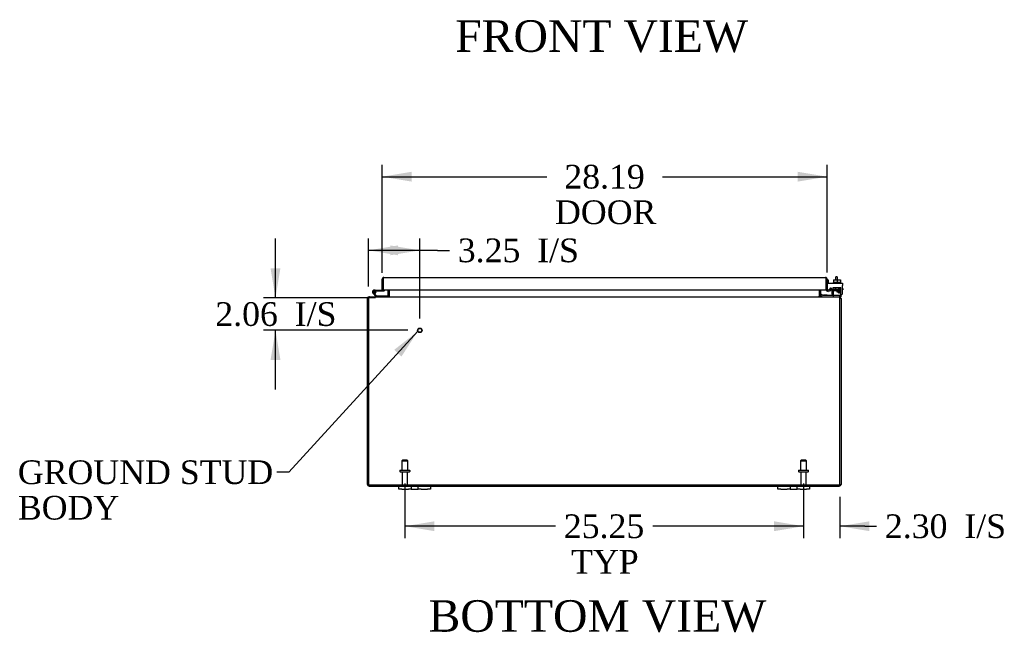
# Model space of a CAD drawing. Header units: inches. Extents: x 6 to 296, y 0 to 196.
# Tile 3 of 11: x 62 to 124, y 6 to 45. Entities that reach past the tile are written whole.
import ezdxf
from ezdxf.enums import TextEntityAlignment as Align

# ---------------------------------------------------------------- set-up
doc = ezdxf.new("R2010")
doc.units = ezdxf.units.IN
doc.header["$MEASUREMENT"] = 0
for name, color, linetype in [('COM40153-1', 7, 'CONTINUOUS'), ('COM40153-2', 7, 'CONTINUOUS'), ('COM42667', 7, 'CONTINUOUS'), ('COM42780', 7, 'CONTINUOUS'), ('COM48502', 7, 'CONTINUOUS'), ('COM48528', 7, 'CONTINUOUS'), ('COM54746-68', 7, 'CONTINUOUS'), ('COM71781-1', 7, 'CONTINUOUS'), ('DEFAULT', 7, 'CONTINUOUS'), ('FET07710', 7, 'CONTINUOUS'), ('SCC19011', 7, 'CONTINUOUS'), ('STD21878', 7, 'CONTINUOUS'), ('STD26094', 7, 'CONTINUOUS'), ('WAF25035', 7, 'CONTINUOUS')]:
    doc.layers.add(name, color=color, linetype=linetype)
doc.styles.add('SEACAD_TIMES_NEW_ROMAN', font='times.ttf')

# ---------------------------------------------------------------- blocks, each defined once
blk = doc.blocks.new('SEANNOT_GROUP1')
at = {"layer": 'DEFAULT', "linetype": 'Continuous'}
blk.add_hatch(color=136, dxfattribs=at).paths.add_polyline_path([(86.013, 23.216), (87.049, 24.81), (85.553, 23.638)])
at = {"layer": 'DEFAULT', "color": 136, "linetype": 'Continuous'}
blk.add_line((78.876, 15.886), (78.126, 15.886), dxfattribs=at)
blk.add_lwpolyline([(78.876, 15.886), (87.049, 24.81)], dxfattribs=at)
at = {"layer": 'DEFAULT', "color": 136, "linetype": 'Continuous', "style": 'SEACAD_TIMES_NEW_ROMAN'}
for s, p in [('GROUND STUD', (61.712, 16.636)), ('BODY', (61.712, 14.386))]:
    blk.add_text(s, height=1.5, dxfattribs=at).set_placement(p, align=Align.TOP_LEFT)
blk = doc.blocks.new('GDIMGGROUP4')
at = {"layer": 'DEFAULT', "linetype": 'Continuous'}
for points in [[(88.103, 12.152), (88.103, 12.777), (86.228, 12.465)], [(109.603, 12.152), (111.478, 12.465), (109.603, 12.777)]]:
    blk.add_hatch(color=136, dxfattribs=at).paths.add_polyline_path(points)
at = {"layer": 'DEFAULT', "color": 136, "linetype": 'Continuous'}
for p, q in [((86.228, 15.163), (86.228, 11.715)), ((111.478, 15.163), (111.478, 11.715)), ((95.769, 12.465), (86.228, 12.465)), ((111.478, 12.465), (101.937, 12.465))]:
    blk.add_line(p, q, dxfattribs=at)
at = {"layer": 'DEFAULT', "color": 136, "linetype": 'Continuous', "style": 'SEACAD_TIMES_NEW_ROMAN'}
for s, p in [('25.25', (96.294, 13.215)), ('TYP', (96.756, 10.965))]:
    blk.add_text(s, height=1.5, dxfattribs=at).set_placement(p, align=Align.TOP_LEFT)
blk = doc.blocks.new('GDIMGGROUP11')
at = {"layer": 'DEFAULT', "linetype": 'Continuous'}
for points in [[(86.665, 34.915), (84.79, 34.603), (86.665, 34.29)], [(111.103, 34.915), (111.103, 34.29), (112.978, 34.603)]]:
    blk.add_hatch(color=136, dxfattribs=at).paths.add_polyline_path(points)
at = {"layer": 'DEFAULT', "color": 136, "linetype": 'Continuous'}
for p, q in [((84.79, 28.513), (84.79, 35.353)), ((112.978, 28.527), (112.978, 35.353)), ((84.79, 34.603), (95.213, 34.603)), ((102.555, 34.603), (112.978, 34.603))]:
    blk.add_line(p, q, dxfattribs=at)
at = {"layer": 'DEFAULT', "color": 136, "linetype": 'Continuous', "style": 'SEACAD_TIMES_NEW_ROMAN'}
for s, p in [('28.19', (96.325, 35.353)), ('DOOR', (95.738, 33.103))]:
    blk.add_text(s, height=1.5, dxfattribs=at).set_placement(p, align=Align.TOP_LEFT)
blk = doc.blocks.new('GDIMGGROUP14')
at = {"layer": 'DEFAULT', "linetype": 'Continuous'}
for points in [[(109.603, 12.152), (111.478, 12.465), (109.603, 12.777)], [(115.656, 12.152), (115.656, 12.777), (113.781, 12.465)]]:
    blk.add_hatch(color=136, dxfattribs=at).paths.add_polyline_path(points)
at = {"layer": 'DEFAULT', "color": 136, "linetype": 'Continuous'}
for p, q in [((111.478, 15.163), (111.478, 11.715)), ((113.781, 14.326), (113.781, 11.715)), ((111.478, 12.465), (107.728, 12.465)), ((115.356, 12.465), (113.781, 12.465)), ((115.356, 12.465), (116.106, 12.465))]:
    blk.add_line(p, q, dxfattribs=at)
at = {"layer": 'DEFAULT', "color": 136, "linetype": 'Continuous', "style": 'SEACAD_TIMES_NEW_ROMAN'}
for s, p in [('2.30', (116.631, 13.215)), ('I/S', (121.662, 13.215))]:
    blk.add_text(s, height=1.5, dxfattribs=at).set_placement(p, align=Align.TOP_LEFT)
blk = doc.blocks.new('GDIMGGROUP16')
at = {"layer": 'DEFAULT', "linetype": 'Continuous'}
for points in [[(85.8, 30.25), (83.925, 29.938), (85.8, 29.625)], [(85.3, 30.25), (85.3, 29.625), (87.175, 29.938)]]:
    blk.add_hatch(color=136, dxfattribs=at).paths.add_polyline_path(points)
at = {"layer": 'DEFAULT', "color": 136, "linetype": 'Continuous'}
for p, q in [((83.925, 27.646), (83.925, 30.688)), ((87.175, 25.622), (87.175, 30.688)), ((88.303, 29.938), (83.925, 29.938)), ((88.303, 29.938), (89.053, 29.938))]:
    blk.add_line(p, q, dxfattribs=at)
at = {"layer": 'DEFAULT', "color": 136, "linetype": 'Continuous', "style": 'SEACAD_TIMES_NEW_ROMAN'}
for s, p in [('3.25', (89.578, 30.688)), ('I/S', (94.609, 30.688))]:
    blk.add_text(s, height=1.5, dxfattribs=at).set_placement(p, align=Align.TOP_LEFT)
blk = doc.blocks.new('GDIMGGROUP17')
at = {"layer": 'DEFAULT', "linetype": 'Continuous'}
for points in [[(77.719, 28.807), (78.032, 26.932), (78.344, 28.807)], [(77.719, 22.997), (78.344, 22.997), (78.032, 24.872)]]:
    blk.add_hatch(color=136, dxfattribs=at).paths.add_polyline_path(points)
at = {"layer": 'DEFAULT', "color": 136, "linetype": 'Continuous'}
for p, q in [((78.032, 26.932), (78.032, 30.682)), ((84.37, 26.932), (77.282, 26.932)), ((86.425, 24.872), (77.282, 24.872)), ((78.032, 21.122), (78.032, 24.872))]:
    blk.add_line(p, q, dxfattribs=at)
at = {"layer": 'DEFAULT', "color": 136, "linetype": 'Continuous', "style": 'SEACAD_TIMES_NEW_ROMAN'}
for s, p in [('2.06', (74.219, 26.652)), ('I/S', (79.25, 26.652))]:
    blk.add_text(s, height=1.5, dxfattribs=at).set_placement(p, align=Align.TOP_LEFT)

msp = doc.modelspace()

# ---------------------------------------------------------------- linework, layer by layer
at = {"layer": 'COM40153-1', "color": 7}
for p, q in [((113.531, 28.076), (113.531, 28.254)), ((113.603, 28.254), (113.531, 28.254)), ((113.603, 28.254), (113.603, 28.076))]:
    msp.add_line(p, q, dxfattribs=at)
at = {"layer": 'COM40153-2', "color": 7}
for p, q in [((113.05, 28.042), (112.978, 28.042)), ((113.05, 27.85), (113.05, 28.042)), ((113.263, 27.442), (113.104, 27.442)), ((113.255, 27.514), (113.151, 27.514)), ((113.978, 27.514), (113.949, 27.514)), ((113.949, 27.442), (113.978, 27.442)), ((113.978, 27.514), (113.978, 27.442))]:
    msp.add_line(p, q, dxfattribs=at)
msp.add_arc((113.086, 27.55), 0.108, 180, 186.85453, dxfattribs=at)
at = {"layer": 'COM42667', "color": 7}
for p, q in [((112.979, 27.85), (113.949, 27.85)), ((112.979, 27.707), (112.979, 27.85)), ((112.979, 27.707), (112.979, 27.451)), ((113.093, 27.425), (113.152, 27.516)), ((113.263, 27.484), (113.263, 27.224)), ((113.612, 27.312), (113.727, 27.474)), ((113.727, 27.474), (113.752, 27.474)), ((113.752, 27.474), (113.752, 27.312)), ((113.949, 27.85), (113.949, 27.707)), ((113.949, 27.224), (113.949, 27.707)), ((113.612, 27.284), (113.612, 27.312)), ((113.722, 27.284), (113.612, 27.284)), ((113.722, 27.425), (113.642, 27.312)), ((113.642, 27.312), (113.722, 27.312)), ((113.722, 27.312), (113.722, 27.425)), ((113.722, 27.224), (113.722, 27.284)), ((113.752, 27.224), (113.722, 27.224)), ((113.752, 27.312), (113.786, 27.312)), ((113.786, 27.284), (113.752, 27.284)), ((113.752, 27.284), (113.752, 27.224)), ((113.786, 27.312), (113.786, 27.284))]:
    msp.add_line(p, q, dxfattribs=at)
for centre, radius, start, end in [((113.039, 27.451), 0.06, 180, 202.199), ((113.203, 27.484), 0.06, 0, 147.15449), ((113.388, 27.224), 0.125, 180, 270), ((113.824, 27.224), 0.125, 270, 0)]:
    msp.add_arc(centre, radius, start, end, dxfattribs=at)
at = {"layer": 'COM42780', "color": 7}
for p, q in [((113.35, 27.576), (113.85, 27.576)), ((113.35, 27.49), (113.35, 27.576)), ((113.35, 27.436), (113.35, 27.49)), ((113.35, 27.49), (113.35, 27.02)), ((113.35, 27.481), (113.85, 27.481)), ((113.405, 27.481), (113.405, 27.386)), ((113.475, 27.576), (113.475, 27.386)), ((113.493, 27.576), (113.493, 27.386)), ((113.706, 27.386), (113.706, 27.576)), ((113.725, 27.576), (113.725, 27.386)), ((113.795, 27.386), (113.795, 27.481)), ((113.85, 27.436), (113.85, 27.576)), ((112.55, 27.097), (112.617, 27.164)), ((112.55, 27.097), (112.601, 27.046)), ((112.617, 27.164), (112.668, 27.113)), ((112.702, 27.099), (113.6, 27.099)), ((112.735, 27.098), (112.735, 27.099)), ((112.795, 27.098), (112.735, 27.098)), ((112.795, 27.098), (112.795, 27.099)), ((112.823, 27.098), (112.795, 27.098)), ((112.823, 27.098), (112.823, 27.099)), ((112.985, 27.098), (112.823, 27.098)), ((112.936, 27.098), (112.936, 27.099)), ((112.985, 27.098), (112.985, 27.099)), ((113.405, 27.386), (113.795, 27.386)), ((113.6, 27.099), (113.85, 27.099)), ((113.85, 27.004), (113.748, 27.004)), ((113.85, 27.146), (113.85, 27.436)), ((113.85, 27.102), (113.85, 27.146)), ((113.85, 27.099), (113.85, 27.102)), ((113.85, 27.099), (113.85, 27.004))]:
    msp.add_line(p, q, dxfattribs=at)
for radius in [0.143, 0.048]:
    msp.add_arc((112.702, 27.147), radius, 225, 270, dxfattribs=at)
msp.add_ellipse((113.1, 28.105), major_axis=(0, -14.322), ratio=0.017455, start_param=1.503851, end_param=1.524085, dxfattribs=at)
for points, knots in [([(113.341, 27.099), (113.343, 27.099), (113.344, 27.1), (113.346, 27.104), (113.346, 27.105), (113.347, 27.106)], [0, 0, 0, 0, 0.25, 0.25, 0.3597521, 0.3597521, 0.3597521, 0.3597521]), ([(113.35, 27.02), (113.35, 27.015), (113.349, 27.011), (113.347, 27.006), (113.344, 27.004), (113.341, 27.004)], [0, 0, 0, 0, 0.5, 0.5, 1, 1, 1, 1]), ([(113.347, 27.106), (113.347, 27.107), (113.347, 27.107), (113.347, 27.109), (113.348, 27.111), (113.349, 27.117), (113.349, 27.122), (113.349, 27.134), (113.349, 27.14), (113.349, 27.146)], [0.3597521, 0.3597521, 0.3597521, 0.3597521, 0.375, 0.375, 0.5, 0.5, 0.75, 0.75, 1, 1, 1, 1])]:
    msp.add_open_spline(points, degree=3, knots=knots, dxfattribs=at)
at = {"layer": 'COM48502', "color": 7}
for p, q in [((85.156, 27.447), (85.156, 27.04)), ((85.228, 27.447), (85.228, 27.04)), ((112.478, 27.447), (112.478, 27.04)), ((112.55, 27.447), (112.55, 27.04)), ((83.853, 26.896), (83.925, 26.896)), ((83.853, 15.112), (83.853, 26.896)), ((83.98, 27.004), (83.961, 27.004)), ((83.961, 26.989), (83.961, 27.004)), ((85.156, 27.04), (85.228, 27.04)), ((112.55, 27.04), (112.478, 27.04)), ((113.726, 27.004), (113.745, 27.004)), ((113.745, 26.989), (113.745, 27.004)), ((113.853, 26.896), (113.781, 26.896)), ((113.853, 26.896), (113.853, 15.112)), ((83.961, 15.004), (85.853, 15.004)), ((87.853, 15.004), (109.853, 15.004)), ((111.853, 15.004), (113.745, 15.004))]:
    msp.add_line(p, q, dxfattribs=at)
for centre, radius, start, end in [((83.961, 26.896), 0.108, 90, 180), ((83.961, 26.896), 0.036, 147.12906, 180), ((85.12, 27.04), 0.036, 270, 360), ((85.12, 27.04), 0.108, 348.98138, 360), ((112.586, 27.04), 0.108, 180, 190.45409), ((112.586, 27.04), 0.036, 180, 270), ((113.745, 26.896), 0.108, 0, 90), ((113.745, 26.896), 0.036, 0, 32.87094), ((83.961, 15.112), 0.108, 180, 270), ((113.745, 15.112), 0.108, 270, 0)]:
    msp.add_arc(centre, radius, start, end, dxfattribs=at)
at = {"layer": 'COM48528', "color": 7}
for p, q in [((85.247, 27.04), (85.247, 27.447)), ((112.459, 27.447), (112.459, 27.04)), ((83.925, 26.896), (83.925, 15.076)), ((83.98, 27.004), (113.726, 27.004)), ((113.781, 15.076), (113.781, 26.896)), ((83.925, 15.076), (113.781, 15.076))]:
    msp.add_line(p, q, dxfattribs=at)
for points, knots in [([(83.925, 26.896), (83.928, 26.903), (83.93, 26.91), (83.934, 26.924), (83.937, 26.931), (83.941, 26.944), (83.944, 26.95), (83.948, 26.962), (83.95, 26.968), (83.955, 26.978), (83.957, 26.982), (83.962, 26.99), (83.964, 26.993), (83.971, 27.001), (83.976, 27.004), (83.98, 27.004)], [0, 0, 0, 0, 0.125, 0.125, 0.25, 0.25, 0.375, 0.375, 0.5, 0.5, 0.625, 0.625, 0.75, 0.75, 1, 1, 1, 1]), ([(85.247, 27.04), (85.247, 27.038), (85.246, 27.035), (85.243, 27.031), (85.242, 27.029), (85.236, 27.024), (85.231, 27.021), (85.218, 27.015), (85.208, 27.012), (85.189, 27.008), (85.179, 27.007), (85.159, 27.005), (85.149, 27.004), (85.139, 27.004)], [0, 0, 0, 0, 0.0625, 0.0625, 0.125, 0.125, 0.25, 0.25, 0.5, 0.5, 0.75, 0.75, 1, 1, 1, 1]), ([(112.567, 27.004), (112.557, 27.004), (112.547, 27.005), (112.528, 27.007), (112.518, 27.008), (112.498, 27.012), (112.489, 27.015), (112.475, 27.021), (112.471, 27.024), (112.465, 27.029), (112.463, 27.031), (112.461, 27.034), (112.46, 27.035), (112.459, 27.038), (112.459, 27.039), (112.459, 27.04)], [0, 0, 0, 0, 0.25, 0.25, 0.5, 0.5, 0.75, 0.75, 0.875, 0.875, 0.9375, 0.9375, 0.96875, 0.96875, 1, 1, 1, 1]), ([(113.781, 26.896), (113.779, 26.903), (113.777, 26.91), (113.772, 26.924), (113.77, 26.931), (113.765, 26.944), (113.763, 26.95), (113.758, 26.962), (113.756, 26.968), (113.751, 26.978), (113.749, 26.982), (113.745, 26.99), (113.742, 26.993), (113.735, 27.001), (113.731, 27.004), (113.726, 27.004)], [0, 0, 0, 0, 0.125, 0.125, 0.25, 0.25, 0.375, 0.375, 0.5, 0.5, 0.625, 0.625, 0.75, 0.75, 1, 1, 1, 1])]:
    msp.add_open_spline(points, degree=3, knots=knots, dxfattribs=at)
at = {"layer": 'COM54746-68', "color": 7}
for p, q in [((84.862, 27.907), (84.862, 27.907)), ((84.924, 27.447), (84.924, 27.382)), ((84.415, 27.004), (84.203, 27.216)), ((84.246, 27.261), (84.441, 27.066)), ((84.35, 27.419), (84.282, 27.419)), ((84.399, 27.302), (84.337, 27.302)), ((84.35, 27.419), (84.79, 27.419)), ((84.385, 27.357), (84.405, 27.357)), ((84.899, 27.357), (84.405, 27.357)), ((84.441, 27.066), (85.134, 27.066)), ((85.134, 27.066), (85.134, 27.004))]:
    msp.add_line(p, q, dxfattribs=at)
msp.add_circle((84.282, 27.302), 0.05, dxfattribs=at)
for centre, radius, start, end in [((84.282, 27.302), 0.117, 0, 227.60795), ((84.282, 27.302), 0.055, 0, 228.80412), ((84.282, 27.302), 0.055, 228.80412, 0), ((84.282, 27.302), 0.117, 287.02737, 0), ((84.282, 27.302), 0.135, 24.04208, 60.07357), ((84.899, 27.382), 0.025, 270, 0)]:
    msp.add_arc(centre, radius, start, end, dxfattribs=at)
at = {"layer": 'COM71781-1', "color": 7}
for p, q in [((84.79, 27.419), (84.79, 28.106)), ((84.862, 28.208), (84.862, 28.106)), ((84.862, 28.106), (84.862, 28.208)), ((84.862, 27.419), (84.862, 28.106)), ((84.862, 28.106), (84.862, 27.447)), ((84.898, 28.214), (112.87, 28.214)), ((112.906, 28.106), (112.906, 28.208)), ((112.906, 28.208), (112.906, 28.106)), ((112.906, 27.447), (112.906, 28.106)), ((112.906, 28.106), (112.906, 27.447)), ((112.978, 28.106), (112.978, 27.447)), ((84.862, 27.447), (112.906, 27.447)), ((112.978, 27.447), (112.906, 27.447)), ((113.19, 27.442), (113.02, 27.412)), ((113.203, 27.371), (113.19, 27.442)), ((84.79, 27.419), (84.862, 27.419)), ((112.991, 27.42), (112.945, 27.365)), ((113.02, 27.412), (113.033, 27.341)), ((113.203, 27.371), (113.033, 27.341))]:
    msp.add_line(p, q, dxfattribs=at)
for centre, radius, start, end in [((84.898, 28.106), 0.108, 109.47122, 180), ((84.898, 28.106), 0.108, 90, 109.47122), ((112.87, 28.106), 0.108, 70.52878, 90), ((112.87, 28.106), 0.108, 0, 70.52878), ((113.014, 27.447), 0.108, 180, 230), ((113.014, 27.447), 0.036, 180, 230), ((113.014, 27.447), 0.108, 230.00006, 279.99994), ((113.014, 27.447), 0.036, 230, 280)]:
    msp.add_arc(centre, radius, start, end, dxfattribs=at)
for centre, start_param, end_param in [((84.898, 28.106), 3.141593, 3.48143), ((112.87, 28.106), 2.801756, 3.141593)]:
    msp.add_ellipse(centre, major_axis=(0, -0.108), ratio=0.997813, start_param=start_param, end_param=end_param, dxfattribs=at)
at = {"layer": 'FET07710', "color": 7}
for p, q in [((85.853, 14.817), (85.853, 15.004)), ((85.853, 15.004), (86.041, 15.004)), ((86.041, 15.004), (86.447, 15.004)), ((86.447, 15.004), (86.635, 15.004)), ((86.635, 15.004), (86.853, 15.004)), ((86.635, 15.004), (86.635, 14.817)), ((86.853, 15.004), (86.853, 15.004)), ((86.853, 15.004), (87.071, 15.004)), ((87.071, 14.817), (87.071, 15.004)), ((87.071, 15.004), (87.259, 15.004)), ((87.259, 15.004), (87.666, 15.004)), ((87.666, 15.004), (87.853, 15.004)), ((87.853, 15.004), (87.853, 14.817)), ((109.853, 14.817), (109.853, 15.004)), ((109.853, 15.004), (110.041, 15.004)), ((110.041, 15.004), (110.447, 15.004)), ((110.447, 15.004), (110.635, 15.004)), ((110.635, 15.004), (110.853, 15.004)), ((110.635, 15.004), (110.635, 14.817)), ((110.853, 15.004), (110.853, 15.004)), ((110.853, 15.004), (111.071, 15.004)), ((111.071, 14.817), (111.071, 15.004)), ((111.071, 15.004), (111.259, 15.004)), ((111.259, 15.004), (111.666, 15.004)), ((111.666, 15.004), (111.853, 15.004)), ((111.853, 15.004), (111.853, 14.817)), ((86.041, 14.817), (85.853, 14.817)), ((86.041, 14.817), (86.447, 14.817)), ((86.635, 14.817), (86.447, 14.817)), ((86.635, 14.817), (86.853, 14.817)), ((86.853, 14.817), (87.071, 14.817)), ((86.853, 14.817), (86.853, 14.817)), ((87.259, 14.817), (87.071, 14.817)), ((87.259, 14.817), (87.666, 14.817)), ((87.853, 14.817), (87.666, 14.817)), ((110.041, 14.817), (109.853, 14.817)), ((110.041, 14.817), (110.447, 14.817)), ((110.635, 14.817), (110.447, 14.817)), ((110.635, 14.817), (110.853, 14.817)), ((110.853, 14.817), (111.071, 14.817)), ((110.853, 14.817), (110.853, 14.817)), ((111.259, 14.817), (111.071, 14.817)), ((111.259, 14.817), (111.666, 14.817)), ((111.853, 14.817), (111.666, 14.817))]:
    msp.add_line(p, q, dxfattribs=at)
at = {"layer": 'SCC19011', "color": 7}
for p, q in [((113.385, 28.076), (113.385, 27.895)), ((113.385, 28.076), (113.6, 28.076)), ((113.6, 28.076), (113.6, 27.895)), ((113.6, 28.076), (113.815, 28.076)), ((113.815, 28.076), (113.815, 27.895))]:
    msp.add_line(p, q, dxfattribs=at)
at = {"layer": 'STD21878', "color": 7}
for radius in [0.141, 0.125]:
    msp.add_circle((87.175, 24.872), radius, dxfattribs=at)
at = {"layer": 'STD26094', "color": 7}
for p, q in [((86.078, 16.638), (86.041, 16.601)), ((86.041, 16.601), (86.416, 16.601)), ((86.041, 16.601), (86.041, 16.013)), ((86.378, 16.638), (86.078, 16.638)), ((86.416, 16.601), (86.378, 16.638)), ((86.416, 16.013), (86.416, 16.601)), ((111.328, 16.638), (111.291, 16.601)), ((111.291, 16.601), (111.666, 16.601)), ((111.291, 16.601), (111.291, 16.013)), ((111.628, 16.638), (111.328, 16.638)), ((111.666, 16.601), (111.628, 16.638)), ((111.666, 16.013), (111.666, 16.601)), ((85.903, 15.983), (85.903, 15.943)), ((85.933, 16.013), (86.523, 16.013)), ((85.933, 15.913), (86.523, 15.913)), ((86.063, 15.913), (86.063, 15.136)), ((86.393, 15.136), (86.393, 15.913)), ((86.553, 15.943), (86.553, 15.983)), ((111.153, 15.983), (111.153, 15.943)), ((111.183, 16.013), (111.773, 16.013)), ((111.183, 15.913), (111.773, 15.913)), ((111.313, 15.913), (111.313, 15.136)), ((111.643, 15.136), (111.643, 15.913)), ((111.803, 15.943), (111.803, 15.983))]:
    msp.add_line(p, q, dxfattribs=at)
for centre, radius, start, end in [((85.933, 15.983), 0.03, 90, 180), ((85.933, 15.943), 0.03, 180, 270), ((86.523, 15.983), 0.03, 0, 90), ((86.523, 15.943), 0.03, 270, 0), ((111.183, 15.983), 0.03, 90, 180), ((111.183, 15.943), 0.03, 180, 270), ((111.773, 15.983), 0.03, 0, 90), ((111.773, 15.943), 0.03, 270, 0), ((86.123, 15.136), 0.06, 180, 270), ((86.333, 15.136), 0.06, 270, 0), ((111.373, 15.136), 0.06, 180, 270), ((111.583, 15.136), 0.06, 270, 0)]:
    msp.add_arc(centre, radius, start, end, dxfattribs=at)
at = {"layer": 'WAF25035', "color": 7}
for p, q in [((113.85, 27.895), (113.35, 27.895)), ((113.35, 27.895), (113.35, 27.85)), ((113.85, 27.85), (113.85, 27.895))]:
    msp.add_line(p, q, dxfattribs=at)

# ---------------------------------------------------------------- block references
at = {"layer": 'DEFAULT', "color": 7}
for name in ['GDIMGGROUP11', 'GDIMGGROUP17', 'GDIMGGROUP16', 'SEANNOT_GROUP1', 'GDIMGGROUP4', 'GDIMGGROUP14']:
    msp.add_blockref(name, (0, 0), dxfattribs=at)

# ---------------------------------------------------------------- texts
at = {"layer": 'DEFAULT', "color": 7, "style": 'SEACAD_TIMES_NEW_ROMAN'}
for s, p in [('FRONT VIEW', (89.414, 44.511)), ('BOTTOM VIEW', (87.725, 7.781))]:
    msp.add_text(s, height=2, dxfattribs=at).set_placement(p, align=Align.TOP_LEFT)

doc.saveas('drawing.dxf')
